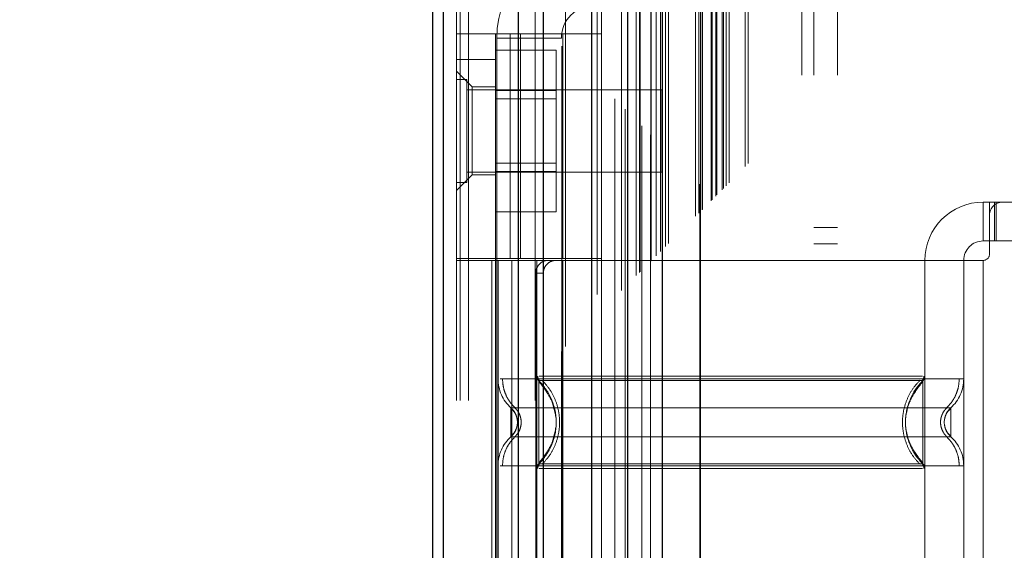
# Model space of a CAD drawing. Header units: inches. Extents: x 0.2 to 10.8, y 0.2 to 8.2.
# Tile 71 of 156: x 2.7761 to 2.926, y 3.833 to 3.9136. Entities that reach past the tile are written whole.
import ezdxf

# ---------------------------------------------------------------- set-up
doc = ezdxf.new("R2010")
doc.units = ezdxf.units.IN
doc.header["$MEASUREMENT"] = 0
doc.linetypes.add('HIDDEN', pattern=[0.07500000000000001, 0.05, -0.025])
doc.layers.add('DIMENSIONS', color=140, linetype='Continuous')
doc.styles.add('SLDTEXTSTYLE0', font='TXT', dxfattribs={"width": 0.7})
doc.dimstyles.new('SLDDIMSTYLE0', dxfattribs={"dimtxt": 0.0849609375, "dimasz": 0.13, "dimexe": 0, "dimexo": 0.0625, "dimgap": 0.021240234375, "dimtad": 0, "dimtih": 1, "dimtoh": 1, "dimlfac": 20, "dimrnd": 1e-09, "dimzin": 12, "dimdsep": 46, "dimtxsty": 'SLDTEXTSTYLE0', "dimsah": 1, "dimcen": 0.09, "dimadec": 0, "dimazin": 3, "dimtfac": 1, "dimtofl": 0, "dimtmove": 0, "dimatfit": 3, "dimfxl": 0, "dimfrac": 2, "dimtolj": 1, "dimtzin": 12, "dimarcsym": 0})

# ---------------------------------------------------------------- blocks, each defined once
blk = doc.blocks.new('_D')
at = {"layer": 'DIMENSIONS'}
for p, q in [((2.961656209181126, 4.983580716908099), (2.428832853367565, 4.983580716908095)), ((2.553832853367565, 4.983580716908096), (2.553832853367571, 4.325865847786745)), ((2.392258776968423, 4.171814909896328), (2.3637286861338, 4.171814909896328)), ((2.3637286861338, 4.171814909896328), (2.3637286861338, 4.036784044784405)), ((2.715406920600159, 4.171814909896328), (2.743937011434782, 4.171814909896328)), ((2.743937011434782, 4.171814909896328), (2.743937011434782, 4.036784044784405)), ((2.3637286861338, 4.036784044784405), (2.392258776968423, 4.036784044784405)), ((2.743937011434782, 4.036784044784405), (2.715406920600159, 4.036784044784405)), ((2.55383285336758, 3.189414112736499), (2.553832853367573, 4.017763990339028)), ((2.961656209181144, 3.189414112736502), (2.42883285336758, 3.189414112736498))]:
    blk.add_line(p, q, dxfattribs=at)
for points in [[(2.553832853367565, 4.983580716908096), (2.533832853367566, 4.853580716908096), (2.573832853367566, 4.853580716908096)], [(2.55383285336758, 3.189414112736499), (2.573832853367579, 3.319414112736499), (2.533832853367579, 3.319414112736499)]]:
    blk.add_solid(points, dxfattribs=at)
at = {"layer": 'DIMENSIONS', "char_height": 0.08333333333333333, "attachment_point": 1, "style": 'SLDTEXTSTYLE0'}
for s, insert in [('35.88', (2.392258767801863, 4.298257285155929)), ('911.4', (2.392258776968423, 4.144206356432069))]:
    blk.add_mtext(s, dxfattribs=dict(at, insert=insert))

msp = doc.modelspace()

# ---------------------------------------------------------------- linework, layer by layer
at = {"color": 7, "linetype": 'HIDDEN', "lineweight": 18}
for p, q in [((2.844426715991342, 3.055752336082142), (2.844426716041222, 5.48698420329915)), ((2.842626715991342, 3.055752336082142), (2.842626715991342, 5.123250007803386)), ((2.843153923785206, 3.055752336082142), (2.843153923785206, 5.122541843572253)), ((2.844426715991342, 3.055752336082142), (2.844426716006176, 5.121943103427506)), ((2.854599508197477, 3.055752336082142), (2.854599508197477, 5.117157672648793)), ((2.855872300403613, 3.055752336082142), (2.855872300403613, 5.117002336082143)), ((2.8586455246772, 5.109609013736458), (2.858645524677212, 3.063384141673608)), ((2.859199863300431, 3.063932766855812), (2.859199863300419, 5.109062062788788)), ((2.864001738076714, 3.071830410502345), (2.864001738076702, 5.101164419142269)), ((2.864681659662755, 3.071894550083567), (2.864681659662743, 5.101100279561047)), ((2.86670151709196, 5.101579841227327), (2.86670151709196, 3.071414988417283)), ((2.867722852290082, 3.072455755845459), (2.86772285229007, 5.100539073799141)), ((2.868265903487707, 5.099995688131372), (2.868265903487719, 3.072997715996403)), ((2.869972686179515, 3.074705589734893), (2.869972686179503, 5.098289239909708)), ((2.870461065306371, 3.075193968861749), (2.870461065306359, 5.097800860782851)), ((2.870550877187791, 3.075283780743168), (2.870550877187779, 5.097711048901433)), ((2.870795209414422, 5.097472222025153), (2.870795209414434, 3.07552965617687)), ((2.872152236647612, 5.096129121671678), (2.872152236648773, 3.076865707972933)), ((2.872170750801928, 3.076902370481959), (2.872170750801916, 5.096093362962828)), ((2.872251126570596, 3.076984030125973), (2.872251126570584, 5.096010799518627)), ((2.872967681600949, 3.077702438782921), (2.872967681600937, 5.095291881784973)), ((2.873642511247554, 3.078375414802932), (2.873642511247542, 5.094619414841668)), ((2.873924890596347, 5.094362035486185), (2.873924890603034, 3.078632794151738)), ((2.874423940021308, 3.079156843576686), (2.874423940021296, 5.093837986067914)), ((2.874862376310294, 3.079595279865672), (2.874862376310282, 5.093399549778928)), ((2.87899271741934, 3.083725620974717), (2.878992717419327, 5.089269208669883)), ((2.87949271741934, 3.084225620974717), (2.879492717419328, 5.088769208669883)), ((2.879742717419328, 5.088519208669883), (2.87974271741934, 3.084475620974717)), ((2.87974271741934, 3.084475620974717), (2.879742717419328, 5.088519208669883)), ((2.879992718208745, 3.084725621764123), (2.879992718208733, 5.088269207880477)), ((2.880021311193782, 3.084743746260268), (2.88002131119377, 5.088243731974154)), ((2.88136771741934, 3.086100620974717), (2.881367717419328, 5.086894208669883)), ((2.88136771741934, 3.086100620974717), (2.881367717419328, 5.086894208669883)), ((2.881512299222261, 3.086245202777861), (2.881512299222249, 5.086749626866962)), ((2.882069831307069, 3.086802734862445), (2.882069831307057, 5.086192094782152)), ((2.88224271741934, 3.086975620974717), (2.882242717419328, 5.086019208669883)), ((2.883216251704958, 3.087937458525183), (2.883216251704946, 5.085056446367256)), ((2.883640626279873, 3.088373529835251), (2.883640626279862, 5.084621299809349)), ((2.88410445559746, 3.088837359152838), (2.884104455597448, 5.084157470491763)), ((2.886558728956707, 3.091291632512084), (2.886558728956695, 5.081703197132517)), ((2.886995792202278, 3.091730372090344), (2.886995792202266, 5.081276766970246)), ((2.895176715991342, 3.105202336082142), (2.895176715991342, 5.067752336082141)), ((2.895176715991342, 3.105202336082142), (2.895176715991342, 5.067752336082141)), ((2.896976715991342, 3.105202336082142), (2.896976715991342, 5.067752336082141)), ((2.900576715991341, 3.105202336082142), (2.900576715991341, 5.067752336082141)), ((2.879656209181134, 3.1280224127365), (2.879656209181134, 5.0449724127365)), ((2.883256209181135, 3.1280224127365), (2.883256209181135, 5.0449724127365)), ((2.885056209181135, 3.1280224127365), (2.885056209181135, 5.0449724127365)), ((2.885056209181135, 3.1280224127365), (2.885056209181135, 5.0449724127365)), ((2.842626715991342, 3.911476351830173), (2.86467396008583, 3.911476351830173)), ((2.848532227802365, 3.877322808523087), (2.848532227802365, 3.911476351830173)), ((2.848729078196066, 3.910814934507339), (2.858571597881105, 3.910814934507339)), ((2.848729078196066, 3.910814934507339), (2.848729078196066, 3.763177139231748)), ((2.850797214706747, 3.877322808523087), (2.850797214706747, 3.911476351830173)), ((2.852325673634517, 3.911476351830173), (2.852325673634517, 3.877322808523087)), ((2.858571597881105, 3.763177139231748), (2.858571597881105, 3.910814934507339)), ((2.858768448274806, 3.877322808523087), (2.858768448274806, 3.911476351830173)), ((2.86467396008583, 3.877322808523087), (2.86467396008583, 3.911476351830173)), ((2.848532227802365, 3.908999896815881), (2.857782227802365, 3.908999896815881)), ((2.857782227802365, 3.902851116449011), (2.857782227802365, 3.908999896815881)), ((2.842626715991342, 3.907539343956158), (2.848532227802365, 3.907539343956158)), ((2.844988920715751, 3.903405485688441), (2.842626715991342, 3.90576769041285)), ((2.844189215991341, 3.904514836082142), (2.842626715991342, 3.904514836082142)), ((2.844189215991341, 3.888889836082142), (2.844189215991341, 3.904514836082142)), ((2.844988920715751, 3.903405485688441), (2.844988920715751, 3.896712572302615)), ((2.848532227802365, 3.903405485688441), (2.844988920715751, 3.903405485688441)), ((2.873876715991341, 3.902952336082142), (2.844189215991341, 3.902952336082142)), ((2.848532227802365, 3.902851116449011), (2.857782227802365, 3.902851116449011)), ((2.857782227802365, 3.890553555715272), (2.857782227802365, 3.902851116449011)), ((2.873876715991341, 3.890452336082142), (2.873876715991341, 3.902952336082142)), ((2.857782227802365, 3.901599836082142), (2.848532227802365, 3.901599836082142)), ((2.844988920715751, 3.896712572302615), (2.844988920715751, 3.890019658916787)), ((2.848532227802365, 3.891804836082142), (2.857782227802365, 3.891804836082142)), ((2.842626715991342, 3.887657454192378), (2.844988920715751, 3.890019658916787)), ((2.844189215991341, 3.890452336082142), (2.873876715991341, 3.890452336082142)), ((2.844988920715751, 3.890019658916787), (2.848532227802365, 3.890019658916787)), ((2.848532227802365, 3.890553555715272), (2.857782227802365, 3.890553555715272)), ((2.857782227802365, 3.884404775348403), (2.857782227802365, 3.890553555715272)), ((2.842626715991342, 3.888889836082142), (2.844189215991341, 3.888889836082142)), ((2.922744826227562, 3.885885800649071), (2.922744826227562, 3.879980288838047)), ((2.922744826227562, 3.885885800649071), (2.923729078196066, 3.885885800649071)), ((2.923729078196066, 3.883917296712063), (2.923729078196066, 3.885885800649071)), ((2.923729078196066, 3.885885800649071), (2.92471333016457, 3.885885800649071)), ((2.924490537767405, 3.879980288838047), (2.924490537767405, 3.885885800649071)), ((2.92471333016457, 3.879980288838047), (2.92471333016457, 3.885885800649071)), ((2.925697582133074, 3.885885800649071), (2.92471333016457, 3.885885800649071)), ((2.952075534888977, 3.885885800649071), (2.925697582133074, 3.885885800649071)), ((2.848532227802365, 3.884404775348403), (2.857782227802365, 3.884404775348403)), ((2.923729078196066, 3.883917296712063), (2.923729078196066, 3.87801178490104)), ((2.900576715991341, 3.882027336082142), (2.896976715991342, 3.882027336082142)), ((2.896976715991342, 3.879527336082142), (2.900576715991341, 3.879527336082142)), ((2.923729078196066, 3.879980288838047), (2.922744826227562, 3.879980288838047)), ((2.92471333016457, 3.879980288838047), (2.923729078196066, 3.879980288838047)), ((2.953059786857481, 3.879980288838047), (2.92471333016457, 3.879980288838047)), ((2.86467396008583, 3.877322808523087), (2.842626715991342, 3.877322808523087)), ((2.86467396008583, 3.877027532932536), (2.842626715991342, 3.877027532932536)), ((2.847971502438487, 3.877027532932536), (2.847971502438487, 3.798287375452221)), ((2.848532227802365, 3.877322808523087), (2.848532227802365, 3.877027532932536)), ((2.848532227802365, 3.877027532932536), (2.848532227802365, 3.798287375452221)), ((2.848925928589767, 3.877027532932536), (2.848925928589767, 3.798287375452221)), ((2.848925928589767, 3.877027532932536), (2.848925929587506, 3.859023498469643)), ((2.851013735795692, 3.877027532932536), (2.851013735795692, 3.798287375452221)), ((2.854831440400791, 3.877027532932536), (2.854831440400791, 3.798287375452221)), ((2.854831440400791, 3.877027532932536), (2.854831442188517, 3.859449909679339)), ((2.858768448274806, 3.798287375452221), (2.858768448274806, 3.877027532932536)), ((2.913886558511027, 3.877027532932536), (2.86467396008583, 3.877027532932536)), ((2.86467396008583, 3.798287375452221), (2.86467396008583, 3.877027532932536)), ((2.913886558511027, 3.877027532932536), (2.913886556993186, 3.859449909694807)), ((2.922744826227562, 3.877027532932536), (2.913886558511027, 3.877027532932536)), ((2.913886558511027, 3.877027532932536), (2.913886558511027, 3.798287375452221)), ((2.919792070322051, 3.877027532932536), (2.919792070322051, 3.798287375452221)), ((2.919792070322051, 3.877027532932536), (2.919792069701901, 3.859023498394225)), ((2.922744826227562, 3.877027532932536), (2.922744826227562, 3.798287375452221)), ((2.922744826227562, 3.877027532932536), (2.922744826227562, 3.798287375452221)), ((2.854655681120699, 3.875059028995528), (2.854655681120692, 3.800255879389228)), ((2.855815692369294, 3.875059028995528), (2.854655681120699, 3.875059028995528)), ((2.855815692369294, 3.875059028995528), (2.855815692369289, 3.800255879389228)), ((2.855631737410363, 3.857997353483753), (2.855126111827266, 3.858747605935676)), ((2.913591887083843, 3.85849418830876), (2.913591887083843, 3.858747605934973)), ((2.85187782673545, 3.852421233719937), (2.851824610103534, 3.852911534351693)), ((2.851824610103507, 3.851930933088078), (2.851877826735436, 3.852421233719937)), ((2.85187868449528, 3.852421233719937), (2.851826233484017, 3.8529036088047)), ((2.851826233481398, 3.851938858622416), (2.85187868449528, 3.852421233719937)), ((2.916891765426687, 3.852903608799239), (2.916839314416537, 3.852421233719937)), ((2.916839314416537, 3.852421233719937), (2.916891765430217, 3.851938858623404)), ((2.855126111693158, 3.84609486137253), (2.855631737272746, 3.846845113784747)), ((2.913591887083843, 3.846094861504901), (2.913591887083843, 3.846348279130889))]:
    msp.add_line(p, q, dxfattribs=at)
at = {"color": 7, "linetype": 'Continuous', "lineweight": 25}
for p, q in [((2.839026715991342, 3.055752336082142), (2.839026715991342, 5.123250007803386)), ((2.840608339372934, 3.055752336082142), (2.840608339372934, 5.122541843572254)), ((2.852053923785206, 3.055752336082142), (2.852053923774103, 5.117157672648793)), ((2.855872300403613, 3.055752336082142), (2.855872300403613, 5.117002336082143)), ((2.863156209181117, 5.10157984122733), (2.863156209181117, 3.071414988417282)), ((2.868606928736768, 5.096129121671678), (2.868606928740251, 3.076865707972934)), ((2.873924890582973, 5.094362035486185), (2.873924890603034, 3.078632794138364))]:
    msp.add_line(p, q, dxfattribs=at)
at = {"color": 7, "linetype": 'HIDDEN', "lineweight": 18, "flags": 128}
msp.add_lwpolyline([(2.879620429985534, 5.088632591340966), (2.879621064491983, 4.065249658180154), (2.879620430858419, 3.084363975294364)], dxfattribs=at)
at = {"color": 7, "linetype": 'HIDDEN', "lineweight": 18}
for centre, radius, start, end in [((2.863492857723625, 3.910814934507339), 0.01476377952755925, 90, 180), ((2.863492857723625, 3.910814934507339), 0.004921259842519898, 90, 180), ((2.922744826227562, 3.877027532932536), 0.008858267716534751, 90, 180), ((2.925697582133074, 3.883917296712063), 0.001968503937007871, 90, 180), ((2.922744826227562, 3.877027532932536), 0.00295275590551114, 90, 180), ((2.922744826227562, 3.87801178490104), 0.0009842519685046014, 270.0000000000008, 0), ((2.854831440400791, 3.859023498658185), 0.005905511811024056, 180.0000000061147, 228.2366022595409), ((2.855815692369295, 3.859449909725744), 0.0009842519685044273, 180.0000000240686, 225.5237275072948), ((2.912902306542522, 3.859449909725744), 0.0009842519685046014, 314.4762724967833, 359.9999999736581), ((2.913886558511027, 3.859023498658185), 0.005905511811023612, 311.7633977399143, 0), ((2.854831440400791, 3.845818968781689), 0.00590551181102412, 131.7633977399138, 180), ((2.913886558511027, 3.845818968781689), 0.005905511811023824, 0, 48.23660226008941), ((2.855815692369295, 3.84539255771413), 0.000984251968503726, 134.4762724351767, 180), ((2.912902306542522, 3.84539255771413), 0.0009842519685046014, 2.750604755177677e-08, 45.52372749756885)]:
    msp.add_arc(centre, radius, start, end, dxfattribs=at)
for points, knots in [([(2.883023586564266, 3.087761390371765), (2.88302230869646, 3.090287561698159), (2.883018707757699, 3.097406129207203), (2.883018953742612, 3.109493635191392), (2.883019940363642, 3.123961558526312), (2.883020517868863, 3.138619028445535), (2.883019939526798, 3.16152644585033), (2.883020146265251, 3.192763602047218), (2.883020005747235, 3.266499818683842), (2.883020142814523, 3.41144575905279), (2.883020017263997, 3.693920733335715), (2.883020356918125, 4.124913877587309), (2.883019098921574, 4.569375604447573), (2.883021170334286, 4.872223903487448), (2.883019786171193, 4.988351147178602), (2.883020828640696, 5.015915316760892), (2.883019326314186, 5.038608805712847), (2.883018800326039, 5.056039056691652), (2.883021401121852, 5.067376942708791), (2.883026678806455, 5.076966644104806), (2.8830334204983, 5.08274145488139), (2.883036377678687, 5.085274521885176)], [0, 0, 0, 0, 0.003793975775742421, 0.01069114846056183, 0.01815382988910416, 0.02552287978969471, 0.03270472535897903, 0.05255773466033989, 0.07243694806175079, 0.1434467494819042, 0.2702473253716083, 0.4966769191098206, 0.7907413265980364, 0.9377699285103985, 0.9515149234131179, 0.9651490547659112, 0.9791676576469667, 0.9855975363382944, 0.991326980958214, 0.9961956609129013, 1, 1, 1, 1]), ([(2.856508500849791, 3.877027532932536), (2.856289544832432, 3.877027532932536), (2.856061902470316, 3.876982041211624), (2.855620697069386, 3.87679326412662), (2.855409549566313, 3.876649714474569), (2.855053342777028, 3.876286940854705), (2.85490633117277, 3.876065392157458), (2.854708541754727, 3.875585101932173), (2.8546556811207, 3.875323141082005), (2.8546556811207, 3.875059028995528)], [0, 0, 0, 0, 0.25, 0.25, 0.5, 0.5, 0.75, 0.75, 1, 1, 1, 1]), ([(2.855815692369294, 3.875059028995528), (2.855815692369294, 3.875319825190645), (2.855866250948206, 3.875575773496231), (2.856060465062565, 3.876053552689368), (2.856204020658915, 3.876272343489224), (2.856557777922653, 3.876635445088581), (2.856770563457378, 3.876781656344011), (2.857223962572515, 3.87697652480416), (2.857468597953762, 3.877027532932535), (2.857711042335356, 3.877027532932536)], [0, 0, 0, 0, 0.25, 0.25, 0.5, 0.5, 0.75, 0.75, 1, 1, 1, 1]), ([(2.919792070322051, 3.859023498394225), (2.919660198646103, 3.859023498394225), (2.919396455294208, 3.859023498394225), (2.917289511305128, 3.859023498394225), (2.914014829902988, 3.859023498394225), (2.909574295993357, 3.859023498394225), (2.904171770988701, 3.859023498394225), (2.898005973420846, 3.859023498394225), (2.891316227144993, 3.859023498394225), (2.884359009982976, 3.859023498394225), (2.877401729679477, 3.859023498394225), (2.870712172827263, 3.859023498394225), (2.864545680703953, 3.859023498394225), (2.85914574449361, 3.859023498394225), (2.854695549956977, 3.859023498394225), (2.851456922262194, 3.859023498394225), (2.849593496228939, 3.859023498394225), (2.849350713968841, 3.859023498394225), (2.849270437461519, 3.859023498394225)], [0, 0, 0, 0, 0.06454114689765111, 0.1290822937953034, 0.1936234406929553, 0.2581645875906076, 0.3227057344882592, 0.3872468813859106, 0.4517880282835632, 0.5163291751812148, 0.580870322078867, 0.645411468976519, 0.7099526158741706, 0.7744937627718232, 0.8390349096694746, 0.9035760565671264, 0.9681172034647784, 1, 1, 1, 1]), ([(2.84961011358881, 3.859023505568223), (2.849634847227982, 3.858611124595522), (2.849684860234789, 3.857777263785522), (2.850086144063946, 3.85658025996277), (2.850699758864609, 3.855481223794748), (2.8512790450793, 3.854891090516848), (2.85156543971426, 3.85459933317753)], [0, 0, 0, 0, 0.2473384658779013, 0.5001342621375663, 0.7528702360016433, 1, 1, 1, 1]), ([(2.854974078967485, 3.859454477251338), (2.854977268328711, 3.859389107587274), (2.854983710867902, 3.8592570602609), (2.855045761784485, 3.859067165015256), (2.855137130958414, 3.858889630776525), (2.855226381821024, 3.858792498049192), (2.855270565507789, 3.858744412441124)], [0, 0, 0, 0, 0.2475219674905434, 0.499996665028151, 0.7524730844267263, 1, 1, 1, 1]), ([(2.91359188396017, 3.858747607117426), (2.913596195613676, 3.858747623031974), (2.912829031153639, 3.858747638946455), (2.909903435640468, 3.858747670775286), (2.907735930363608, 3.858747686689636), (2.902322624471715, 3.8587477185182), (2.899080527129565, 3.858747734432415), (2.892011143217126, 3.858747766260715), (2.888185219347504, 3.858747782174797), (2.880532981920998, 3.85874781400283), (2.876706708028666, 3.85874782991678), (2.86963801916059, 3.858747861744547), (2.866394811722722, 3.858747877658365), (2.860982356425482, 3.858747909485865), (2.858814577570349, 3.85874792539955), (2.855888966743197, 3.858747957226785), (2.855120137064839, 3.858747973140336), (2.855126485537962, 3.858747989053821)], [0, 0, 0, 0, 0.125, 0.125, 0.25, 0.25, 0.375, 0.375, 0.5, 0.5, 0.625, 0.625, 0.75, 0.75, 0.875, 0.875, 1, 1, 1, 1]), ([(2.855126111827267, 3.858747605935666), (2.855126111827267, 3.858764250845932), (2.855126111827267, 3.857714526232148), (2.855126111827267, 3.854905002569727), (2.855126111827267, 3.852421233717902), (2.855126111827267, 3.849937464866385), (2.855126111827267, 3.84712794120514), (2.855126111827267, 3.846078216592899), (2.855126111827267, 3.846094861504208)], [6.283185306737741, 6.283185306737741, 6.283185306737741, 6.283185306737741, 7.068583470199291, 7.46128255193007, 7.85398163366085, 8.24668071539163, 8.6393797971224, 9.42477796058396, 9.42477796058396, 9.42477796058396, 9.42477796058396]), ([(2.857738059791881, 3.853306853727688), (2.857600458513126, 3.854030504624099), (2.857368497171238, 3.855250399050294), (2.856542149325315, 3.856714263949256), (2.85581446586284, 3.857805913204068), (2.855366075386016, 3.858339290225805), (2.855126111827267, 3.858624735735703)], [0, 0, 0, 0, 0.3903267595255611, 0.6579932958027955, 0.8169694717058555, 1, 1, 1, 1]), ([(2.913542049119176, 3.859449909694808), (2.913485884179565, 3.859449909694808), (2.913286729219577, 3.859449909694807), (2.911770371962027, 3.859449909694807), (2.909080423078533, 3.859449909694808), (2.905369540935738, 3.859449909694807), (2.900870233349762, 3.859449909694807), (2.895731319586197, 3.859449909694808), (2.890156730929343, 3.859449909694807), (2.884358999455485, 3.859449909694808), (2.878561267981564, 3.859449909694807), (2.872986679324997, 3.859449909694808), (2.867847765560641, 3.859449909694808), (2.863348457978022, 3.859449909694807), (2.859637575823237, 3.859449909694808), (2.856947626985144, 3.859449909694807), (2.855431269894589, 3.859449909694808), (2.855232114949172, 3.859449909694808), (2.855175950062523, 3.859449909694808)], [0, 0, 0, 0, 0.02656569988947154, 0.09419917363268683, 0.1618326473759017, 0.2294661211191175, 0.2970995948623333, 0.364733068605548, 0.4323665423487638, 0.5000000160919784, 0.567633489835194, 0.635266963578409, 0.7029004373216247, 0.7705339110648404, 0.8381673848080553, 0.9058008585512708, 0.9734343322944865, 1, 1, 1, 1]), ([(2.855638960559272, 3.858806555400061), (2.856036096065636, 3.858369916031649), (2.856830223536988, 3.857496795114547), (2.857654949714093, 3.855907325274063), (2.858181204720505, 3.854202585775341), (2.85836213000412, 3.852421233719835), (2.858181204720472, 3.850639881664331), (2.857654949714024, 3.848935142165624), (2.85683022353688, 3.847345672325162), (2.8560360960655, 3.846472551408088), (2.855638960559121, 3.846035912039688)], [0, 0, 0, 0, 0.1250857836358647, 0.2501263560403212, 0.3751554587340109, 0.5000000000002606, 0.624844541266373, 0.749873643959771, 0.8749142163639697, 1, 1, 1, 1]), ([(2.913142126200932, 3.846035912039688), (2.912744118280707, 3.846472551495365), (2.911948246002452, 3.847345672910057), (2.911121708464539, 3.848935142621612), (2.91059429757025, 3.850639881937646), (2.910412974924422, 3.852421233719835), (2.910594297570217, 3.854202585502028), (2.911121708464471, 3.855907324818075), (2.911948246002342, 3.857496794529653), (2.912744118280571, 3.858369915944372), (2.913142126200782, 3.858806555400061)], [0, 0, 0, 0, 0.1250856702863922, 0.2501262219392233, 0.3751553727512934, 0.499999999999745, 0.624844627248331, 0.7498737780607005, 0.8749143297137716, 1, 1, 1, 1]), ([(2.913591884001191, 3.846094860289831), (2.911902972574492, 3.847733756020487), (2.909971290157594, 3.852421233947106), (2.911902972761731, 3.857108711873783), (2.913591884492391, 3.858747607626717)], [0.02713175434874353, 0.02713175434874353, 0.02713175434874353, 0.02713175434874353, 0.499999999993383, 0.9728682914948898, 0.9728682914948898, 0.9728682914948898, 0.9728682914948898]), ([(2.913591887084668, 3.858624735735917), (2.913351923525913, 3.858339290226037), (2.912903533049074, 3.857805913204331), (2.912175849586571, 3.856714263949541), (2.911349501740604, 3.85525039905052), (2.911117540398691, 3.854030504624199), (2.91097993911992, 3.853306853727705)], [0, 0, 0, 0, 0.1830305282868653, 0.3420067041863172, 0.6096732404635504, 0.9999999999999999, 0.9999999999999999, 0.9999999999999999, 0.9999999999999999]), ([(2.913447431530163, 3.858744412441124), (2.91349161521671, 3.858792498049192), (2.913580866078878, 3.858889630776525), (2.913672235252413, 3.859067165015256), (2.913734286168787, 3.8592570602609), (2.913740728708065, 3.859389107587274), (2.913743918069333, 3.859454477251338)], [0, 0, 0, 0, 0.2475269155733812, 0.5000033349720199, 0.7524780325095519, 1, 1, 1, 1]), ([(2.913591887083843, 3.846348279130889), (2.913591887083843, 3.846403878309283), (2.913591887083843, 3.846576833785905), (2.913591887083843, 3.847863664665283), (2.913591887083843, 3.849929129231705), (2.913591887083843, 3.852421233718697), (2.913591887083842, 3.854913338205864), (2.913591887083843, 3.856978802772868), (2.913591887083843, 3.858265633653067), (2.913591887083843, 3.858438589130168), (2.913591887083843, 3.85849418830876)], [0, 0, 0, 0, 0.06819172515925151, 0.2121278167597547, 0.3560639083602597, 0.4999999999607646, 0.643936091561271, 0.787872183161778, 0.9318082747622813, 1, 1, 1, 1]), ([(2.917152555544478, 3.85459933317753), (2.917438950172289, 3.854891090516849), (2.918018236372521, 3.85548122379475), (2.918631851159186, 3.856580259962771), (2.919033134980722, 3.857777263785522), (2.919083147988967, 3.858611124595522), (2.91910788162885, 3.859023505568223)], [0, 0, 0, 0, 0.2471297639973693, 0.4998657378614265, 0.7526615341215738, 1, 1, 1, 1]), ([(2.857152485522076, 3.849341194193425), (2.857467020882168, 3.850367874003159), (2.858096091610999, 3.852421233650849), (2.857467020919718, 3.854474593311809), (2.857152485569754, 3.855501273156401)], [0, 0, 0, 0, 0.4999999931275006, 0.9999999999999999, 0.9999999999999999, 0.9999999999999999, 0.9999999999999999]), ([(2.917820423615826, 3.854618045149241), (2.917826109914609, 3.854618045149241), (2.915858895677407, 3.854618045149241), (2.908252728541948, 3.854618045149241), (2.897655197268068, 3.854618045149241), (2.884358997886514, 3.854618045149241), (2.871062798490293, 3.854618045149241), (2.860465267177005, 3.854618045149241), (2.852859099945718, 3.854618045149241), (2.850891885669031, 3.854618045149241), (2.850897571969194, 3.854618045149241)], [4.712414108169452, 4.712414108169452, 4.712414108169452, 4.712414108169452, 5.15721612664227, 5.4883921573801, 5.8858033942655, 6.2832146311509, 6.68062586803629, 7.07803710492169, 7.40921313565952, 7.854015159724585, 7.854015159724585, 7.854015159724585, 7.854015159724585]), ([(2.851552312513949, 3.853738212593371), (2.851477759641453, 3.853882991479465), (2.851308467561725, 3.854211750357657), (2.85104507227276, 3.854472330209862), (2.850897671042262, 3.854618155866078)], [0, 0, 0, 0, 0.4403801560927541, 1, 1, 1, 1]), ([(2.850898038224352, 3.854618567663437), (2.850898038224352, 3.854618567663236), (2.850898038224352, 3.854561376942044), (2.850898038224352, 3.854341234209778), (2.850898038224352, 3.854178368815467), (2.850898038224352, 3.853771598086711), (2.850898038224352, 3.853527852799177), (2.850898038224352, 3.852996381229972), (2.850898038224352, 3.852708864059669), (2.850898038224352, 3.852133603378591), (2.850898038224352, 3.85184608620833), (2.850898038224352, 3.851314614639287), (2.850898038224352, 3.851070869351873), (2.850898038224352, 3.850664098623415), (2.850898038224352, 3.850501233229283), (2.850898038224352, 3.850281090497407), (2.850898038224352, 3.850223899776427), (2.850898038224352, 3.850223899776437)], [0, 0, 0, 0, 0.125, 0.125, 0.25, 0.25, 0.375, 0.375, 0.5, 0.5, 0.625, 0.625, 0.75, 0.75, 0.875, 0.875, 1, 1, 1, 1]), ([(2.851685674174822, 3.85341979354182), (2.851664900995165, 3.853488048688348), (2.851584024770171, 3.853753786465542), (2.851328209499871, 3.854174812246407), (2.851041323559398, 3.854470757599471), (2.850898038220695, 3.854618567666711)], [0, 0, 0, 0, 0.1474872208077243, 0.5742120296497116, 0.9999999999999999, 0.9999999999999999, 0.9999999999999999, 0.9999999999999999]), ([(2.851861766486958, 3.852730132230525), (2.851832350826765, 3.852909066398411), (2.851773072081, 3.853269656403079), (2.851562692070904, 3.853753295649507), (2.851277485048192, 3.854169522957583), (2.851025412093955, 3.85435392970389), (2.850898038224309, 3.854447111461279)], [0, 0, 0, 0, 0.2435770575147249, 0.4908590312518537, 0.7427282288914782, 1, 1, 1, 1]), ([(2.851467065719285, 3.854637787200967), (2.851612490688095, 3.854490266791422), (2.851903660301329, 3.85419490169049), (2.852209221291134, 3.853644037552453), (2.852406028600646, 3.853047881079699), (2.852474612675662, 3.852421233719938), (2.852406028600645, 3.851794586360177), (2.852209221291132, 3.851198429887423), (2.851903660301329, 3.850647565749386), (2.851612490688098, 3.850352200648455), (2.85146706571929, 3.850204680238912)], [0, 0, 0, 0, 0.1248322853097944, 0.2499389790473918, 0.3751056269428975, 0.5000000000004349, 0.6248943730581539, 0.7500610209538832, 0.8751677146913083, 1, 1, 1, 1]), ([(2.91725093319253, 3.850204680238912), (2.91710550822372, 3.850352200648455), (2.916814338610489, 3.850647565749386), (2.916508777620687, 3.851198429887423), (2.916311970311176, 3.851794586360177), (2.916243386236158, 3.852421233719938), (2.916311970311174, 3.853047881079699), (2.916508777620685, 3.853644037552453), (2.916814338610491, 3.85419490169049), (2.917105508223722, 3.854490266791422), (2.917250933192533, 3.854637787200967)], [0, 0, 0, 0, 0.1248322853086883, 0.2499389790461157, 0.3751056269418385, 0.4999999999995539, 0.6248943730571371, 0.7500610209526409, 0.8751677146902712, 1, 1, 1, 1]), ([(2.917819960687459, 3.854447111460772), (2.917692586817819, 3.854353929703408), (2.917440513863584, 3.854169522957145), (2.917155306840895, 3.853753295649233), (2.916944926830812, 3.853269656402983), (2.916885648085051, 3.852909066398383), (2.916856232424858, 3.852730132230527)], [0, 0, 0, 0, 0.2572717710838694, 0.5091409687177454, 0.7564229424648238, 0.9999999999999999, 0.9999999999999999, 0.9999999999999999, 0.9999999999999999]), ([(2.91781996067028, 3.8546185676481), (2.917676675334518, 3.854470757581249), (2.917389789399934, 3.854174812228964), (2.917133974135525, 3.853753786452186), (2.917053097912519, 3.853488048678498), (2.917032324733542, 3.853419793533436)], [0, 0, 0, 0, 0.4257879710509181, 0.8525127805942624, 1, 1, 1, 1]), ([(2.917819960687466, 3.850223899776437), (2.917819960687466, 3.850223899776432), (2.917819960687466, 3.850281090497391), (2.917819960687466, 3.850501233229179), (2.917819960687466, 3.850664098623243), (2.917819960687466, 3.851070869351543), (2.917819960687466, 3.851314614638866), (2.917819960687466, 3.851846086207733), (2.917819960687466, 3.852133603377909), (2.917819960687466, 3.852708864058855), (2.917819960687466, 3.852996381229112), (2.917819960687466, 3.85352785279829), (2.917819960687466, 3.853771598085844), (2.917819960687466, 3.854178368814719), (2.917819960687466, 3.854341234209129), (2.917819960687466, 3.854561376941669), (2.917819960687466, 3.854618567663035), (2.917819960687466, 3.854618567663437)], [0, 0, 0, 0, 0.125, 0.125, 0.25, 0.25, 0.375, 0.375, 0.5, 0.5, 0.625, 0.625, 0.75, 0.75, 0.875, 0.875, 1, 1, 1, 1]), ([(2.850897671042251, 3.850224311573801), (2.851045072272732, 3.850370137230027), (2.851308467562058, 3.850630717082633), (2.851477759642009, 3.850959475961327), (2.851552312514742, 3.851104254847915)], [0, 0, 0, 0, 0.5596198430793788, 1, 1, 1, 1]), ([(2.850898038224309, 3.850395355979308), (2.851025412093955, 3.850488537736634), (2.851277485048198, 3.850672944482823), (2.851562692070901, 3.851089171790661), (2.851773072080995, 3.851572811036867), (2.85183235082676, 3.851933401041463), (2.851861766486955, 3.852112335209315)], [0, 0, 0, 0, 0.2572717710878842, 0.5091409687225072, 0.7564229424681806, 1, 1, 1, 1]), ([(2.850898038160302, 3.850223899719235), (2.851041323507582, 3.85037170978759), (2.851328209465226, 3.850667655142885), (2.851584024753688, 3.851088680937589), (2.851664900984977, 3.851354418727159), (2.851685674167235, 3.851422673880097)], [0, 0, 0, 0, 0.4257879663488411, 0.8525127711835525, 0.9999999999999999, 0.9999999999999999, 0.9999999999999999, 0.9999999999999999]), ([(2.855126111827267, 3.846217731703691), (2.855366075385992, 3.846503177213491), (2.855814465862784, 3.847036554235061), (2.856542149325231, 3.84812820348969), (2.857368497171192, 3.849592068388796), (2.857600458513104, 3.850811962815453), (2.857738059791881, 3.851535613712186)], [0, 0, 0, 0, 0.1830305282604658, 0.3420067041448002, 0.6096732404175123, 1, 1, 1, 1]), ([(2.910979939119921, 3.85153561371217), (2.911117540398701, 3.850811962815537), (2.911349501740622, 3.849592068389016), (2.912175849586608, 3.848128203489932), (2.912903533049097, 3.847036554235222), (2.913351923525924, 3.846503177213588), (2.913591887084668, 3.846217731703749)], [0, 0, 0, 0, 0.3903267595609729, 0.6579932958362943, 0.816969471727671, 1, 1, 1, 1]), ([(2.916856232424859, 3.852112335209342), (2.916885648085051, 3.851933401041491), (2.916944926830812, 3.851572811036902), (2.917155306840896, 3.851089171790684), (2.917440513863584, 3.850672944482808), (2.917692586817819, 3.850488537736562), (2.917819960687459, 3.850395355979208)], [0, 0, 0, 0, 0.2435770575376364, 0.4908590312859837, 0.7427282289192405, 0.9999999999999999, 0.9999999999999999, 0.9999999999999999, 0.9999999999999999]), ([(2.917032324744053, 3.851422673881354), (2.917053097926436, 3.851354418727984), (2.917133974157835, 3.851088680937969), (2.917389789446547, 3.850667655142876), (2.917676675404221, 3.850371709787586), (2.917819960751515, 3.850223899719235)], [0, 0, 0, 0, 0.1474872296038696, 0.574212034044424, 1, 1, 1, 1]), ([(2.851565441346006, 3.850243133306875), (2.851279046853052, 3.849951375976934), (2.850699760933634, 3.849361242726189), (2.850086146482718, 3.848262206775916), (2.849684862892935, 3.847065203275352), (2.849634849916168, 3.846231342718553), (2.849610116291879, 3.845818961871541)], [0, 0, 0, 0, 0.2471297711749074, 0.4998657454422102, 0.7526615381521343, 1, 1, 1, 1]), ([(2.850897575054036, 3.85022442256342), (2.850891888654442, 3.85022442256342), (2.852859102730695, 3.85022442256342), (2.860465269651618, 3.85022442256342), (2.871062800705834, 3.85022442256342), (2.884358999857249, 3.85022442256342), (2.897655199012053, 3.85022442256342), (2.908252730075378, 3.85022442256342), (2.915858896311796, 3.85022442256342), (2.917826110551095, 3.85022442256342), (2.917820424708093, 3.85022442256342)], [4.712364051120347, 4.712364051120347, 4.712364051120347, 4.712364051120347, 5.15716607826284, 5.488342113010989, 5.885753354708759, 6.28316459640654, 6.68057583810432, 7.077987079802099, 7.40916311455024, 7.85396503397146, 7.85396503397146, 7.85396503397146, 7.85396503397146]), ([(2.919107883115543, 3.845818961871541), (2.91908314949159, 3.846231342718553), (2.919033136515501, 3.847065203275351), (2.91863185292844, 3.848262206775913), (2.91801823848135, 3.849361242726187), (2.917438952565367, 3.849951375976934), (2.917152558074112, 3.850243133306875)], [0, 0, 0, 0, 0.2473384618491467, 0.5001342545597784, 0.7528702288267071, 1, 1, 1, 1]), ([(2.849270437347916, 3.845818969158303), (2.84927310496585, 3.845818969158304), (2.849275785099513, 3.845818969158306), (2.84960987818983, 3.845818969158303), (2.84961143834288, 3.845818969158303)], [0, 0, 0, 0, 0.9953301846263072, 1, 1, 1, 1]), ([(2.84961143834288, 3.845818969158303), (2.850191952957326, 3.845818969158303), (2.851354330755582, 3.845818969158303), (2.854723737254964, 3.845818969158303), (2.859138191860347, 3.845818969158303), (2.864547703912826, 3.845818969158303), (2.870711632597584, 3.845818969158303), (2.877401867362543, 3.845818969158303), (2.88435899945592, 3.845818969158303), (2.891316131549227, 3.845818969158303), (2.898006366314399, 3.845818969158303), (2.904170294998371, 3.845818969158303), (2.909579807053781, 3.845818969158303), (2.913994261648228, 3.845818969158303), (2.917363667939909, 3.845818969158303), (2.918526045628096, 3.845818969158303), (2.91910656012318, 3.845818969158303)], [0, 0, 0, 0, 0.07128662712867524, 0.1427388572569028, 0.2141910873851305, 0.2856433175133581, 0.3570955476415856, 0.4285477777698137, 0.5000000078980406, 0.5714522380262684, 0.6429044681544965, 0.7143566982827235, 0.7858089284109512, 0.857261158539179, 0.9287133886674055, 1, 1, 1, 1]), ([(2.855270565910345, 3.84609805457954), (2.855226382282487, 3.8460499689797), (2.855137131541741, 3.845952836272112), (2.855045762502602, 3.845775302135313), (2.854983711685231, 3.845585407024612), (2.854977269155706, 3.845453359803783), (2.854974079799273, 3.845387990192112)], [0, 0, 0, 0, 0.2475269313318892, 0.5000033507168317, 0.7524780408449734, 1, 1, 1, 1]), ([(2.855126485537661, 3.846094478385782), (2.855120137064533, 3.846094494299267), (2.855888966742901, 3.846094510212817), (2.858814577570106, 3.846094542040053), (2.860982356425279, 3.846094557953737), (2.866394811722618, 3.846094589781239), (2.869638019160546, 3.846094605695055), (2.876706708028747, 3.846094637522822), (2.880532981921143, 3.846094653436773), (2.888185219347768, 3.846094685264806), (2.892011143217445, 3.846094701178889), (2.899080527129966, 3.846094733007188), (2.902322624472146, 3.846094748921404), (2.907735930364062, 3.846094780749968), (2.909903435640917, 3.846094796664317), (2.91282903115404, 3.846094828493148), (2.913596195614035, 3.846094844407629), (2.913591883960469, 3.846094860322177)], [0, 0, 0, 0, 0.125, 0.125, 0.25, 0.25, 0.375, 0.375, 0.5, 0.5, 0.625, 0.625, 0.75, 0.75, 0.875, 0.875, 1, 1, 1, 1]), ([(2.855175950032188, 3.845392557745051), (2.855232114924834, 3.845392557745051), (2.855431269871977, 3.845392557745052), (2.856947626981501, 3.845392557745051), (2.859637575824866, 3.845392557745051), (2.863348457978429, 3.845392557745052), (2.86784776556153, 3.845392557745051), (2.872986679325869, 3.845392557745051), (2.878561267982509, 3.845392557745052), (2.884358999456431, 3.845392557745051), (2.890156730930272, 3.845392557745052), (2.89573131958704, 3.845392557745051), (2.9008702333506, 3.845392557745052), (2.905369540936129, 3.845392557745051), (2.909080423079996, 3.845392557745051), (2.91177037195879, 3.845392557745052), (2.913286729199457, 3.845392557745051), (2.913485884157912, 3.845392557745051), (2.913542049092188, 3.845392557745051)], [0, 0, 0, 0, 0.02656567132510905, 0.09419914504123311, 0.1618326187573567, 0.2294660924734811, 0.2970995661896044, 0.3647330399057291, 0.4323665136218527, 0.4999999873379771, 0.5676334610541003, 0.6352669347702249, 0.7029004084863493, 0.7705338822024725, 0.8381673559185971, 0.9058008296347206, 0.973434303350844, 1, 1, 1, 1]), ([(2.913743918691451, 3.845387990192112), (2.913740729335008, 3.845453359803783), (2.913734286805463, 3.845585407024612), (2.91367223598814, 3.845775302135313), (2.913580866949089, 3.845952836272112), (2.913491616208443, 3.8460499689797), (2.913447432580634, 3.84609805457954)], [0, 0, 0, 0, 0.2475219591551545, 0.4999966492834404, 0.7524730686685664, 1, 1, 1, 1]), ([(2.91910656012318, 3.845818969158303), (2.919108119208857, 3.845818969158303), (2.919782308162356, 3.845818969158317), (2.919787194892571, 3.84581896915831), (2.919792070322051, 3.845818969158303)], [0, 0, 0, 0, 0.00231253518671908, 0.9999999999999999, 0.9999999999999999, 0.9999999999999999, 0.9999999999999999])]:
    msp.add_open_spline(points, degree=3, knots=knots, dxfattribs=at)
for points in [[(2.857781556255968, 3.852421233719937), (2.857783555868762, 3.85359656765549), (2.857310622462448, 3.855942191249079), (2.85596345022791, 3.857924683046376), (2.855126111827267, 3.858747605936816)], [(2.913591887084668, 3.858747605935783), (2.912754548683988, 3.85792468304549), (2.911407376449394, 3.855942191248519), (2.910934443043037, 3.853596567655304), (2.91093644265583, 3.852421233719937)], [(2.855126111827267, 3.846094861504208), (2.85596345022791, 3.846917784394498), (2.857310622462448, 3.848900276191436), (2.857783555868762, 3.851245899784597), (2.857781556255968, 3.852421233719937)], [(2.91093644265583, 3.852421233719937), (2.910934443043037, 3.851245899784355), (2.911407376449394, 3.848900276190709), (2.912754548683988, 3.846917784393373), (2.913591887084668, 3.846094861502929)]]:
    msp.add_open_spline(points, degree=3, dxfattribs=at)

# ---------------------------------------------------------------- dimensions: what is measured, and where the dimension line sits
at = {"layer": 'DIMENSIONS'}
dim = msp.add_linear_dim(base=(2.553832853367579, 3.189414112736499), p1=(3.011656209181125, 4.983580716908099), p2=(3.011656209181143, 3.189414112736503), angle=90.0000000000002, dimstyle='SLDDIMSTYLE0', dxfattribs=at)
dim.commit()
dim.dimension.update_dxf_attribs({"geometry": '_D', "text_midpoint": (2.553832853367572, 4.171814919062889), "dimtype": 160})

doc.saveas('drawing.dxf')
